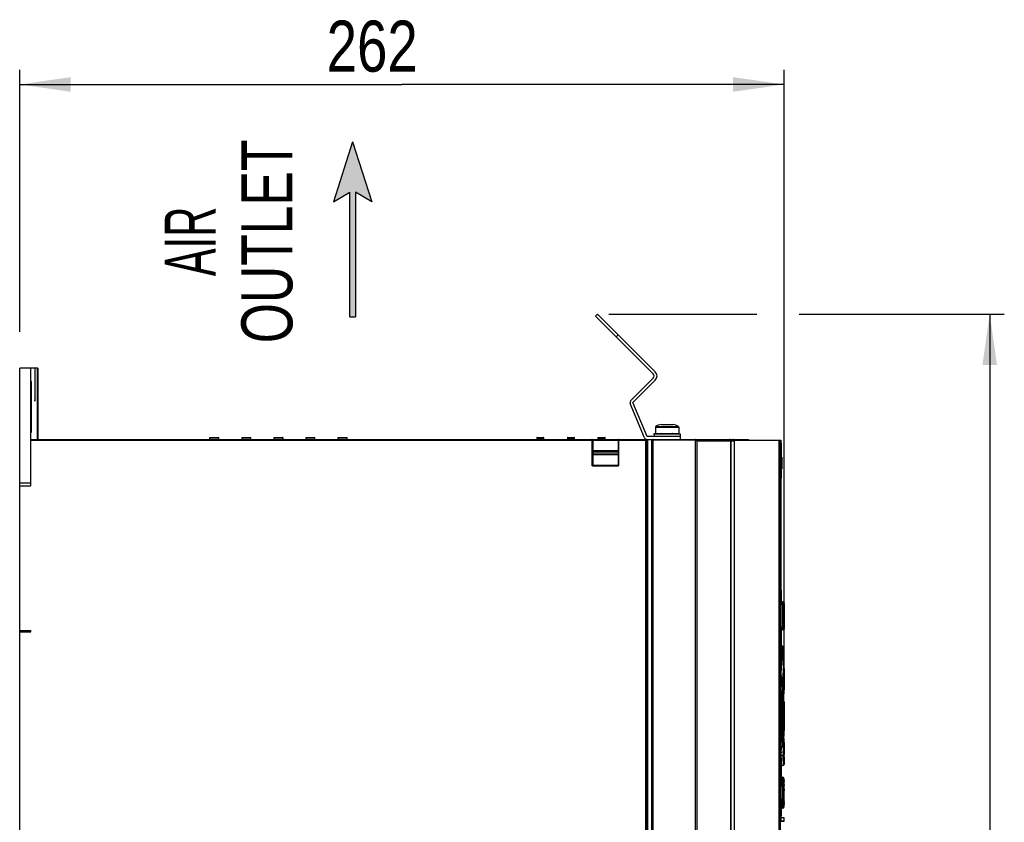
# Model space of a CAD drawing. Extents: x 0 to 420, y 0 to 297.
# Tile 28 of 45: x 140 to 208, y 172 to 227. Entities that reach past the tile are written whole.
import ezdxf
from ezdxf.enums import TextEntityAlignment as Align

# ---------------------------------------------------------------- set-up
doc = ezdxf.new("R2010")
doc.units = 0
doc.header["$LTSCALE"] = 23.1
doc.layers.get('0').update_dxf_attribs({"linetype": 'CONTINUOUS'})
doc.styles.get("Standard").update_dxf_attribs({"font": 'txt', "width": 0.8})
doc.styles.add('TEXTSTYLE_1', font='txt', dxfattribs={"width": 0.8})
doc.dimstyles.get("Standard").update_dxf_attribs({"dimtxt": 2.5, "dimasz": 2.5, "dimexe": 1.25, "dimexo": 0.625, "dimtad": 1, "dimcen": 2.5, "dimazin": 3, "dimtfac": 1, "dimtmove": 0, "dimatfit": 3})

# ---------------------------------------------------------------- blocks, each defined once
blk = doc.blocks.new('_FILLED')
at = {"color": 0, "linetype": 'BYBLOCK'}
blk.add_solid([(0, 0), (-1, 0.143), (-1, -0.143)], dxfattribs=at)
blk = doc.blocks.new('*D9')
at = {"color": 2, "linetype": 'CONTINUOUS'}
for p, q in [((140.439, 205.236), (140.439, 223.179)), ((192.839, 182.243), (192.839, 223.179)), ((140.439, 222.179), (166.639, 222.179)), ((192.839, 222.179), (166.639, 222.179))]:
    blk.add_line(p, q, dxfattribs=at)
at = {"color": 2, "linetype": 'CONTINUOUS', "xscale": 3.5, "yscale": 3.5, "zscale": 3.5, "rotation": 180}
blk.add_blockref('_FILLED', (140.439, 222.179), dxfattribs=at)
at = {"color": 2, "linetype": 'CONTINUOUS', "xscale": 3.5, "yscale": 3.5, "zscale": 3.5}
blk.add_blockref('_FILLED', (192.839, 222.179), dxfattribs=at)
at = {"color": 5, "linetype": 'CONTINUOUS', "width": 0.8}
blk.add_text('262', height=3.5, dxfattribs=at).set_placement((161.48, 223.054))
blk = doc.blocks.new('*D14')
at = {"color": 2, "linetype": 'CONTINUOUS'}
for p, q in [((180.818, 206.449), (190.975, 206.449)), ((193.882, 206.449), (207.934, 206.449)), ((206.934, 206.449), (206.934, 162.7)), ((206.934, 118.952), (206.934, 162.7)), ((167.831, 118.952), (207.934, 118.952))]:
    blk.add_line(p, q, dxfattribs=at)
at = {"color": 2, "linetype": 'CONTINUOUS', "xscale": 3.5, "yscale": 3.5, "zscale": 3.5}
for p, rotation in [((206.934, 206.449), 90), ((206.934, 118.952), 270)]:
    blk.add_blockref('_FILLED', p, dxfattribs=dict(at, rotation=rotation))
at = {"color": 5, "linetype": 'CONTINUOUS', "width": 0.8}
blk.add_text('437', height=3.5, rotation=90, dxfattribs=at).set_placement((206.059, 159.331))
blk = doc.blocks.new('ARROW_BL2', base_point=(163.262, 212.254))
at = {"color": 7, "linetype": 'CONTINUOUS'}
for p, q in [((163.262, 218.254), (161.945, 214.127)), ((163.262, 218.254), (164.578, 214.127)), ((161.945, 214.127), (163.062, 214.792)), ((163.062, 206.254), (163.062, 214.792)), ((163.461, 214.792), (163.461, 206.254)), ((164.578, 214.127), (163.461, 214.792)), ((163.062, 206.254), (163.461, 206.254))]:
    blk.add_line(p, q, dxfattribs=at)
for points in [[(161.945, 214.127), (163.262, 218.254), (163.062, 214.792)], [(163.062, 214.792), (163.262, 218.254), (163.461, 214.792)], [(163.262, 218.254), (164.578, 214.127), (163.461, 214.792)], [(163.062, 206.254), (163.062, 214.792), (163.461, 214.792)], [(163.461, 214.792), (163.461, 206.254), (163.062, 206.254)]]:
    blk.add_solid(points, dxfattribs=at)

msp = doc.modelspace()

# ---------------------------------------------------------------- linework, layer by layer
at = {"color": 7, "linetype": 'CONTINUOUS'}
for p, q in [((179.91, 206.307), (180.051, 206.449)), ((183.869, 202.348), (179.91, 206.307)), ((184.011, 202.489), (180.051, 206.449)), ((140.439, 184.669), (140.439, 202.752)), ((141.677, 202.752), (140.439, 202.752)), ((141.192, 194.683), (141.192, 202.752)), ((141.468, 202.752), (141.469, 201.015)), ((141.492, 201.015), (141.492, 202.752)), ((141.629, 202.752), (141.629, 197.852)), ((141.677, 202.752), (141.677, 197.852)), ((182.337, 200.533), (183.869, 202.065)), ((182.479, 200.392), (184.011, 201.923)), ((141.225, 201.482), (141.224, 201.288)), ((141.224, 201.288), (141.224, 200.54)), ((141.227, 201.595), (141.225, 201.482)), ((141.245, 201.595), (141.243, 201.689)), ((141.246, 201.482), (141.245, 201.595)), ((141.247, 201.288), (141.246, 201.482)), ((141.248, 200.54), (141.247, 201.288)), ((141.224, 200.54), (141.221, 200.407)), ((141.248, 200.54), (141.224, 200.54)), ((141.25, 200.407), (141.248, 200.54)), ((141.469, 201.015), (141.47, 200.822)), ((141.47, 200.822), (141.471, 200.709)), ((141.471, 200.709), (141.473, 200.614)), ((141.489, 200.709), (141.491, 200.822)), ((141.491, 200.822), (141.492, 201.015)), ((141.216, 199.869), (141.215, 199.663)), ((141.217, 200.066), (141.216, 199.869)), ((141.219, 200.247), (141.217, 200.066)), ((141.221, 200.407), (141.219, 200.247)), ((141.253, 200.247), (141.25, 200.407)), ((141.255, 200.066), (141.253, 200.247)), ((141.256, 199.869), (141.255, 200.066)), ((141.257, 199.663), (141.256, 199.869)), ((183.263, 197.975), (182.294, 200.315)), ((183.448, 198.052), (182.479, 200.392)), ((141.215, 199.663), (141.215, 199.453)), ((141.215, 199.453), (141.216, 199.246)), ((141.216, 199.246), (141.217, 199.049)), ((141.255, 199.049), (141.256, 199.246)), ((141.256, 199.246), (141.257, 199.453)), ((141.257, 199.453), (141.257, 199.663)), ((141.217, 199.049), (141.219, 198.867)), ((141.219, 198.867), (141.221, 198.705)), ((141.221, 198.705), (141.224, 198.57)), ((141.251, 198.705), (141.253, 198.867)), ((141.253, 198.867), (141.255, 199.049)), ((184.015, 198.707), (184.015, 198.272)), ((184.405, 198.892), (185.225, 198.892)), ((185.615, 198.707), (185.615, 198.272)), ((141.193, 197.852), (190.401, 197.852)), ((153.479, 197.852), (153.479, 198.002)), ((153.479, 198.002), (154.079, 198.002)), ((154.079, 197.852), (154.079, 198.002)), ((155.679, 197.852), (155.679, 198.002)), ((155.679, 198.002), (156.279, 198.002)), ((156.279, 197.852), (156.279, 198.002)), ((157.879, 197.852), (157.879, 198.002)), ((157.879, 198.002), (158.454, 198.002)), ((158.479, 197.977), (158.479, 197.852)), ((160.079, 197.852), (160.079, 198.002)), ((160.079, 198.002), (160.679, 198.002)), ((160.679, 197.852), (160.679, 198.002)), ((162.279, 197.852), (162.279, 198.002)), ((162.279, 198.002), (162.879, 198.002)), ((162.879, 197.852), (162.879, 198.002)), ((175.879, 197.978), (175.879, 197.852)), ((175.903, 198.002), (176.355, 198.002)), ((176.379, 197.852), (176.379, 197.978)), ((177.979, 197.978), (177.979, 197.852)), ((178.003, 198.002), (178.455, 198.002)), ((178.479, 197.852), (178.479, 197.978)), ((179.679, 197.827), (179.679, 196.147)), ((180.079, 197.978), (180.079, 197.852)), ((180.103, 198.002), (180.555, 198.002)), ((180.579, 197.852), (180.579, 197.978)), ((181.479, 196.112), (181.479, 197.827)), ((183.419, 127.902), (183.419, 197.802)), ((185.715, 198.052), (183.448, 198.052)), ((183.819, 197.802), (183.819, 127.902)), ((184.42, 198.262), (183.915, 198.237)), ((183.915, 198.237), (183.923, 198.052)), ((183.915, 198.237), (185.715, 198.237)), ((184.015, 198.272), (185.615, 198.272)), ((184.42, 198.262), (185.209, 198.262)), ((185.209, 198.262), (185.715, 198.237)), ((185.715, 198.237), (185.706, 198.052)), ((185.715, 198.052), (185.715, 197.852)), ((189.114, 197.85), (189.097, 197.852)), ((189.201, 197.752), (189.2, 197.766)), ((189.396, 197.812), (192.624, 197.812)), ((190.401, 197.852), (190.401, 197.812)), ((192.591, 175.17), (192.591, 197.812)), ((192.624, 171.922), (192.624, 197.812)), ((189.189, 128.372), (189.189, 197.752)), ((189.417, 197.752), (189.417, 128.372)), ((192.64, 197.612), (192.64, 196.652)), ((181.454, 197.052), (179.729, 197.052)), ((192.632, 196.652), (192.632, 195.852)), ((192.632, 196.652), (192.69, 196.652)), ((192.69, 195.852), (192.69, 196.652)), ((192.632, 195.852), (192.69, 195.852)), ((192.64, 195.852), (192.64, 195.202)), ((141.192, 194.866), (140.439, 194.866)), ((140.439, 194.683), (141.192, 194.683)), ((192.624, 187.282), (192.627, 187.282)), ((192.627, 186.982), (192.624, 186.982)), ((192.627, 187.022), (192.627, 187.242)), ((192.64, 187.522), (192.64, 186.796)), ((192.69, 186.713), (192.624, 186.737)), ((192.63, 186.757), (192.677, 186.757)), ((192.753, 186.713), (192.63, 186.757)), ((192.798, 186.713), (192.677, 186.757)), ((192.737, 186.528), (192.737, 185.021)), ((192.838, 186.648), (192.838, 186.652)), ((192.838, 186.642), (192.838, 186.648)), ((192.838, 186.631), (192.838, 186.642)), ((192.838, 186.612), (192.838, 186.631)), ((192.838, 186.565), (192.838, 186.612)), ((192.838, 186.565), (192.838, 185.018)), ((140.437, 136.434), (140.437, 184.952)), ((192.838, 184.958), (192.838, 185.018)), ((192.838, 184.925), (192.838, 184.958)), ((140.437, 184.669), (141.192, 184.669)), ((140.439, 184.769), (141.192, 184.769)), ((141.192, 184.669), (141.192, 184.769)), ((192.69, 184.83), (192.624, 184.806)), ((192.63, 184.786), (192.753, 184.83)), ((192.677, 184.786), (192.63, 184.786)), ((192.638, 184.736), (192.638, 184.738)), ((192.64, 184.748), (192.64, 183.741)), ((192.798, 184.83), (192.677, 184.786)), ((192.838, 184.907), (192.838, 184.925)), ((192.838, 184.895), (192.838, 184.907)), ((192.732, 183.695), (192.624, 183.75)), ((192.768, 183.611), (192.768, 183.618)), ((192.779, 183.226), (192.768, 183.611)), ((192.789, 182.837), (192.779, 183.226)), ((192.798, 182.46), (192.789, 182.837)), ((192.797, 182.359), (192.797, 182.371)), ((192.797, 182.354), (192.797, 182.359)), ((192.798, 182.441), (192.798, 182.46)), ((192.801, 182.233), (192.79, 182.237)), ((192.84, 182.174), (192.84, 181.67)), ((192.624, 180.984), (192.696, 181.02)), ((192.751, 180.958), (192.666, 181.005)), ((192.733, 181.101), (192.734, 181.11)), ((192.733, 181.094), (192.733, 181.101)), ((192.784, 180.895), (192.784, 180.9)), ((192.784, 180.889), (192.784, 180.895)), ((192.838, 181.2), (192.838, 181.172)), ((192.839, 181.132), (192.84, 181.132)), ((192.84, 181.132), (192.84, 180.706)), ((192.785, 180.884), (192.784, 180.889)), ((192.798, 180.572), (192.785, 180.884)), ((192.809, 180.249), (192.798, 180.572)), ((192.819, 179.935), (192.809, 180.249)), ((192.831, 180.42), (192.832, 180.422)), ((192.832, 180.433), (192.838, 180.62)), ((192.832, 180.43), (192.832, 180.433)), ((192.832, 180.428), (192.832, 180.431)), ((192.832, 180.426), (192.832, 180.429)), ((192.832, 180.424), (192.832, 180.427)), ((192.838, 180.613), (192.84, 180.699)), ((192.819, 179.934), (192.819, 179.935)), ((192.819, 179.919), (192.819, 179.934)), ((192.84, 179.877), (192.84, 177.907)), ((192.776, 178.994), (192.776, 178.789)), ((192.796, 179.352), (192.796, 179.37)), ((192.796, 178.432), (192.796, 179.352)), ((192.832, 178.658), (192.832, 178.892)), ((192.796, 178.413), (192.796, 178.432)), ((192.834, 178.434), (192.832, 178.658)), ((192.836, 178.238), (192.834, 178.434)), ((192.838, 178.081), (192.836, 178.238)), ((192.819, 177.852), (192.819, 177.865)), ((192.819, 177.848), (192.819, 177.852)), ((192.84, 177.907), (192.838, 178.081)), ((192.783, 176.881), (192.784, 176.89)), ((192.784, 176.89), (192.785, 176.899)), ((192.785, 176.899), (192.798, 177.213)), ((192.832, 177.352), (192.832, 177.355)), ((192.832, 177.346), (192.832, 177.352)), ((192.834, 177.282), (192.832, 177.346)), ((192.84, 177.084), (192.834, 177.282)), ((192.84, 177.077), (192.84, 176.652)), ((192.624, 176.756), (192.751, 176.826)), ((192.839, 176.652), (192.838, 176.646)), ((192.838, 176.612), (192.838, 176.583)), ((192.839, 176.652), (192.84, 176.652)), ((192.84, 176.112), (192.84, 176.277)), ((192.68, 175.506), (192.801, 175.55)), ((192.84, 176.112), (192.84, 175.61)), ((192.584, 175.169), (192.584, 175.172)), ((192.584, 132.206), (192.584, 175.169)), ((192.591, 175.17), (192.591, 175.172)), ((192.591, 175.169), (192.591, 175.17)), ((192.624, 175.242), (192.627, 175.242)), ((192.627, 174.942), (192.624, 174.942)), ((192.628, 174.982), (192.628, 175.202)), ((192.64, 175.45), (192.64, 174.751)), ((192.64, 174.693), (192.624, 174.698)), ((192.783, 174.693), (192.662, 174.737)), ((192.832, 174.528), (192.831, 174.555)), ((192.833, 174.497), (192.832, 174.528)), ((192.834, 174.461), (192.833, 174.497)), ((192.835, 174.397), (192.834, 174.461)), ((192.836, 174.319), (192.835, 174.397)), ((192.837, 174.153), (192.836, 174.319)), ((192.839, 173.797), (192.837, 174.153)), ((192.74, 174.006), (192.737, 174.109)), ((192.742, 173.893), (192.74, 174.006)), ((192.743, 173.77), (192.742, 173.893)), ((192.742, 173.409), (192.743, 173.532)), ((192.744, 173.652), (192.743, 173.77)), ((192.743, 173.532), (192.744, 173.652)), ((192.838, 173.315), (192.839, 173.797)), ((192.74, 173.296), (192.742, 173.409)), ((192.832, 172.774), (192.833, 172.8)), ((192.833, 172.831), (192.834, 172.883)), ((192.833, 172.8), (192.833, 172.831)), ((192.834, 172.883), (192.836, 172.97)), ((192.836, 172.97), (192.837, 173.076)), ((192.837, 173.076), (192.838, 173.315)), ((192.624, 172.605), (192.64, 172.611)), ((192.64, 172.552), (192.64, 172.072)), ((192.662, 172.566), (192.783, 172.61)), ((192.831, 172.751), (192.832, 172.774)), ((192.584, 171.702), (192.818, 171.702)), ((192.819, 171.942), (192.624, 171.942)), ((192.839, 171.722), (192.839, 171.922))]:
    msp.add_line(p, q, dxfattribs=at)
at = {"color": 9, "linetype": 'CONTINUOUS'}
for p, q in [((181.465, 205.035), (181.324, 204.893)), ((141.248, 201.152), (141.224, 201.152)), ((141.492, 201.152), (141.468, 201.152)), ((184.015, 198.707), (185.615, 198.707)), ((184.035, 198.742), (185.594, 198.742)), ((141.192, 197.802), (183.469, 197.802)), ((153.479, 197.977), (154.079, 197.977)), ((155.679, 197.977), (156.279, 197.977)), ((157.879, 197.977), (158.479, 197.977)), ((158.454, 198.002), (158.454, 197.852)), ((160.079, 197.977), (160.679, 197.977)), ((162.279, 197.977), (162.879, 197.977)), ((175.879, 197.977), (176.379, 197.977)), ((175.879, 197.876), (176.379, 197.876)), ((175.903, 198.002), (175.903, 197.852)), ((176.355, 197.852), (176.355, 198.002)), ((177.979, 197.977), (178.479, 197.977)), ((177.979, 197.876), (178.479, 197.876)), ((178.003, 198.002), (178.003, 197.852)), ((178.455, 197.852), (178.455, 198.002)), ((179.654, 197.852), (179.654, 196.147)), ((179.729, 197.852), (179.729, 196.031)), ((180.079, 197.977), (180.579, 197.977)), ((180.079, 197.876), (180.579, 197.876)), ((180.103, 198.002), (180.103, 197.852)), ((180.555, 197.852), (180.555, 198.002)), ((181.454, 197.852), (181.454, 196.031)), ((181.504, 196.112), (181.504, 197.852)), ((183.369, 127.852), (183.369, 197.852)), ((183.384, 197.85), (183.369, 197.852)), ((183.399, 197.846), (183.384, 197.85)), ((183.465, 197.827), (183.465, 197.852)), ((183.772, 197.827), (183.465, 197.827)), ((183.469, 197.802), (183.469, 127.902)), ((183.769, 127.902), (183.769, 197.802)), ((186.739, 197.802), (183.769, 197.802)), ((183.772, 197.827), (183.772, 197.852)), ((183.869, 127.852), (183.869, 197.852)), ((186.739, 197.802), (186.739, 197.852)), ((186.751, 197.8), (186.761, 197.849)), ((186.751, 197.8), (186.751, 128.333)), ((189.11, 197.85), (189.094, 197.852)), ((189.188, 197.766), (189.184, 197.781)), ((189.416, 197.767), (189.417, 197.752)), ((192.511, 131.359), (192.511, 197.812)), ((192.559, 131.38), (192.559, 197.812)), ((192.604, 197.812), (192.604, 171.722)), ((179.679, 197.102), (181.479, 197.102)), ((186.848, 197.752), (186.848, 128.372)), ((186.848, 197.752), (189.417, 197.752)), ((189.189, 197.752), (189.189, 197.752)), ((189.201, 128.372), (189.201, 197.752)), ((192.64, 197.612), (192.624, 197.612)), ((179.679, 197.002), (181.479, 197.002)), ((179.679, 196.872), (181.479, 196.872)), ((179.729, 196.837), (181.454, 196.837)), ((192.683, 196.652), (192.683, 195.852)), ((179.679, 196.147), (179.654, 196.147)), ((179.703, 196.071), (179.69, 196.056)), ((181.454, 196.066), (179.729, 196.066)), ((181.454, 196.031), (179.729, 196.031)), ((181.466, 196.064), (181.469, 196.07)), ((181.469, 196.07), (181.484, 196.056)), ((181.504, 196.112), (181.479, 196.112)), ((192.624, 195.202), (192.64, 195.202)), ((192.64, 187.522), (192.624, 187.522)), ((192.627, 187.242), (192.624, 187.242)), ((192.624, 187.022), (192.627, 187.022)), ((192.624, 186.814), (192.638, 186.814)), ((192.63, 186.757), (192.624, 186.761)), ((192.624, 186.751), (192.63, 186.757)), ((192.689, 186.713), (192.624, 186.713)), ((192.728, 186.657), (192.624, 186.657)), ((192.638, 186.814), (192.638, 186.802)), ((192.638, 186.814), (192.643, 186.79)), ((192.643, 186.79), (192.656, 186.77)), ((192.656, 186.77), (192.677, 186.757)), ((192.677, 186.757), (192.677, 186.757)), ((192.69, 186.713), (192.689, 186.713)), ((192.737, 186.544), (192.737, 186.522)), ((192.737, 186.531), (192.748, 186.527)), ((192.737, 186.522), (192.737, 186.522)), ((192.748, 186.527), (192.787, 186.527)), ((192.748, 185.016), (192.748, 186.527)), ((192.798, 186.713), (192.753, 186.713)), ((192.787, 186.527), (192.787, 185.016)), ((192.837, 186.657), (192.793, 186.657)), ((192.798, 186.713), (192.798, 186.713)), ((192.798, 186.713), (192.818, 186.701)), ((192.838, 186.635), (192.838, 186.631)), ((192.838, 186.577), (192.838, 186.565)), ((192.737, 185.021), (192.737, 185.021)), ((192.737, 185.021), (192.737, 185)), ((192.748, 185.016), (192.737, 185.012)), ((192.787, 185.016), (192.748, 185.016)), ((192.838, 184.965), (192.838, 184.958)), ((192.624, 184.887), (192.728, 184.887)), ((192.624, 184.83), (192.689, 184.83)), ((192.63, 184.786), (192.624, 184.792)), ((192.624, 184.782), (192.63, 184.786)), ((192.638, 184.73), (192.624, 184.73)), ((192.643, 184.754), (192.638, 184.73)), ((192.638, 184.741), (192.638, 184.73)), ((192.677, 184.786), (192.677, 184.786)), ((192.689, 184.83), (192.69, 184.83)), ((192.753, 184.83), (192.798, 184.83)), ((192.793, 184.886), (192.837, 184.886)), ((192.819, 184.843), (192.798, 184.83)), ((192.798, 184.83), (192.798, 184.83)), ((192.832, 184.863), (192.819, 184.843)), ((192.837, 184.886), (192.832, 184.863)), ((192.838, 184.896), (192.837, 184.886)), ((192.838, 184.924), (192.838, 184.907)), ((192.624, 183.728), (192.723, 183.677)), ((192.684, 183.189), (192.723, 183.677)), ((192.768, 183.602), (192.768, 183.604)), ((192.641, 182.56), (192.684, 183.189)), ((192.624, 182.275), (192.641, 182.56)), ((192.796, 182.354), (192.776, 182.012)), ((192.789, 182.841), (192.789, 182.837)), ((192.797, 182.358), (192.797, 182.359)), ((192.797, 182.358), (192.797, 182.354)), ((192.798, 182.461), (192.798, 182.46)), ((192.798, 182.461), (192.798, 182.46)), ((192.673, 181.525), (192.642, 181.745)), ((192.776, 182.012), (192.753, 181.563)), ((192.766, 181.555), (192.774, 181.719)), ((192.774, 181.719), (192.787, 181.983)), ((192.787, 181.983), (192.799, 182.205)), ((192.799, 182.205), (192.801, 182.233)), ((192.805, 181.511), (192.813, 181.672)), ((192.813, 181.672), (192.827, 181.932)), ((192.827, 181.932), (192.839, 182.149)), ((192.839, 182.149), (192.84, 182.177)), ((192.688, 181.036), (192.624, 181.004)), ((192.624, 180.974), (192.74, 180.909)), ((192.733, 181.11), (192.732, 181.088)), ((192.753, 181.563), (192.733, 181.11)), ((192.733, 181.108), (192.733, 181.11)), ((192.744, 181.36), (192.766, 181.359)), ((192.766, 181.555), (192.753, 181.556)), ((192.783, 180.9), (192.785, 180.881)), ((192.785, 180.881), (192.785, 180.884)), ((192.798, 180.572), (192.798, 180.565)), ((192.809, 180.25), (192.809, 180.249)), ((192.832, 180.437), (192.832, 180.439)), ((192.832, 180.429), (192.832, 180.439)), ((192.84, 180.706), (192.84, 180.699)), ((192.817, 179.726), (192.815, 179.567)), ((192.819, 179.935), (192.819, 179.934)), ((192.819, 179.935), (192.819, 179.934)), ((192.819, 179.872), (192.819, 179.874)), ((192.819, 179.841), (192.819, 179.844)), ((192.819, 179.84), (192.819, 179.84)), ((192.834, 179.35), (192.836, 179.546)), ((192.836, 179.546), (192.839, 179.765)), ((192.839, 179.765), (192.84, 179.877)), ((192.796, 179.352), (192.792, 179.352)), ((192.811, 178.892), (192.832, 178.892)), ((192.832, 179.127), (192.834, 179.35)), ((192.832, 178.892), (192.832, 179.127)), ((192.792, 178.432), (192.796, 178.432)), ((192.812, 178.604), (192.812, 178.581)), ((192.819, 177.85), (192.809, 177.534)), ((192.819, 177.944), (192.819, 177.943)), ((192.819, 177.925), (192.819, 177.943)), ((192.819, 177.91), (192.819, 177.912)), ((192.819, 177.85), (192.819, 177.852)), ((192.819, 177.85), (192.819, 177.848)), ((192.698, 176.851), (192.624, 176.809)), ((192.74, 176.875), (192.698, 176.851)), ((192.74, 176.875), (192.727, 177.284)), ((192.779, 176.859), (192.776, 176.741)), ((192.78, 176.887), (192.779, 176.908)), ((192.785, 176.899), (192.785, 176.902)), ((192.798, 177.218), (192.798, 177.213)), ((192.832, 177.356), (192.831, 177.352)), ((192.831, 177.352), (192.831, 177.334)), ((192.832, 177.345), (192.832, 177.355)), ((192.832, 177.345), (192.832, 177.346)), ((192.84, 177.084), (192.84, 177.079)), ((192.84, 177.079), (192.84, 177.077)), ((192.639, 176.42), (192.624, 176.426)), ((192.624, 176.217), (192.64, 176.225)), ((192.766, 176.424), (192.639, 176.42)), ((192.64, 176.225), (192.766, 176.228)), ((192.776, 176.741), (192.766, 176.424)), ((192.813, 176.113), (192.805, 176.273)), ((192.68, 175.506), (192.671, 175.652)), ((192.801, 175.55), (192.793, 175.701)), ((192.82, 175.971), (192.813, 176.113)), ((192.832, 175.756), (192.82, 175.971)), ((192.84, 175.606), (192.832, 175.756)), ((192.591, 175.172), (192.584, 175.172)), ((192.584, 175.169), (192.584, 175.172)), ((192.628, 175.202), (192.624, 175.202)), ((192.624, 174.982), (192.628, 174.982)), ((192.624, 174.789), (192.627, 174.776)), ((192.632, 174.7), (192.632, 174.695)), ((192.652, 174.687), (192.652, 174.695)), ((192.834, 174.462), (192.834, 174.461)), ((192.834, 174.42), (192.835, 174.397)), ((192.837, 174.211), (192.837, 174.153)), ((192.737, 174.109), (192.737, 174.108)), ((192.74, 174.006), (192.74, 174)), ((192.742, 173.893), (192.742, 173.886)), ((192.743, 173.77), (192.743, 173.769)), ((192.743, 173.533), (192.743, 173.532)), ((192.788, 173.652), (192.744, 173.652)), ((192.838, 173.886), (192.839, 173.797)), ((192.834, 172.841), (192.833, 172.831)), ((192.835, 172.914), (192.834, 172.883)), ((192.836, 172.998), (192.836, 172.97)), ((192.837, 173.092), (192.837, 173.076)), ((192.632, 172.603), (192.629, 172.558)), ((192.632, 172.608), (192.632, 172.603)), ((192.652, 172.612), (192.652, 172.617)), ((192.604, 171.722), (192.839, 171.722)), ((192.624, 172.072), (192.64, 172.072)), ((192.839, 171.922), (192.624, 171.922))]:
    msp.add_line(p, q, dxfattribs=at)
at = {"color": 7, "linetype": 'CONTINUOUS'}
for points in [[(141.236, 201.832), (141.235, 201.831), (141.234, 201.824), (141.233, 201.81), (141.232, 201.789), (141.231, 201.762), (141.23, 201.729), (141.229, 201.689), (141.227, 201.595)], [(141.243, 201.689), (141.242, 201.729), (141.241, 201.762), (141.24, 201.789), (141.239, 201.81), (141.238, 201.824), (141.236, 201.831), (141.236, 201.832)], [(141.473, 200.614), (141.474, 200.575), (141.475, 200.541), (141.476, 200.514), (141.477, 200.493), (141.478, 200.479), (141.48, 200.472), (141.48, 200.472)], [(141.48, 200.472), (141.481, 200.472), (141.482, 200.479), (141.483, 200.493), (141.484, 200.514), (141.485, 200.541), (141.486, 200.575), (141.487, 200.614), (141.489, 200.709)], [(141.224, 198.57), (141.225, 198.513), (141.227, 198.465), (141.229, 198.424), (141.23, 198.393), (141.232, 198.37), (141.234, 198.356), (141.236, 198.352)], [(141.236, 198.352), (141.238, 198.356), (141.239, 198.37), (141.241, 198.393), (141.243, 198.424), (141.245, 198.465), (141.246, 198.513), (141.248, 198.57), (141.251, 198.705)], [(189.189, 197.752), (189.188, 197.767), (189.184, 197.783), (189.178, 197.798), (189.169, 197.812), (189.158, 197.825), (189.145, 197.836), (189.131, 197.844), (189.114, 197.849), (189.097, 197.852), (189.094, 197.852)], [(189.2, 197.766), (189.196, 197.781), (189.191, 197.795), (189.183, 197.808), (189.173, 197.82), (189.161, 197.831), (189.147, 197.84), (189.131, 197.846), (189.114, 197.85)], [(189.417, 197.752), (189.417, 197.754), (189.415, 197.771), (189.41, 197.787), (189.403, 197.803), (189.393, 197.816), (189.381, 197.828), (189.367, 197.838), (189.351, 197.845), (189.335, 197.85), (189.317, 197.852)], [(192.627, 187.242), (192.627, 187.262), (192.627, 187.276), (192.627, 187.282)], [(192.627, 186.982), (192.627, 186.987), (192.627, 187.002), (192.627, 187.022)], [(192.641, 186.795), (192.639, 186.8), (192.639, 186.803), (192.638, 186.805), (192.638, 186.806), (192.638, 186.807), (192.638, 186.807)], [(192.677, 186.757), (192.673, 186.759), (192.665, 186.763), (192.659, 186.768), (192.653, 186.773), (192.649, 186.779), (192.645, 186.785), (192.642, 186.79), (192.641, 186.795)], [(192.726, 186.677), (192.723, 186.684), (192.718, 186.691), (192.712, 186.698), (192.705, 186.705), (192.695, 186.71), (192.69, 186.713)], [(192.729, 186.665), (192.728, 186.671), (192.726, 186.677)], [(192.733, 186.639), (192.732, 186.646), (192.731, 186.653), (192.731, 186.659), (192.729, 186.665)], [(192.737, 186.528), (192.737, 186.544), (192.736, 186.56), (192.736, 186.574), (192.736, 186.587), (192.735, 186.6), (192.735, 186.611), (192.734, 186.621), (192.734, 186.631), (192.733, 186.639)], [(192.834, 186.676), (192.832, 186.681), (192.83, 186.686), (192.827, 186.691), (192.823, 186.696), (192.819, 186.7), (192.814, 186.704), (192.809, 186.708), (192.803, 186.711), (192.798, 186.713)], [(192.837, 186.664), (192.836, 186.668), (192.835, 186.672), (192.834, 186.676)], [(192.838, 186.652), (192.838, 186.654), (192.837, 186.656), (192.837, 186.658), (192.837, 186.66), (192.837, 186.662), (192.837, 186.664)], [(192.733, 184.906), (192.734, 184.914), (192.734, 184.924), (192.735, 184.934), (192.735, 184.945), (192.736, 184.958), (192.736, 184.971), (192.736, 184.985), (192.737, 185), (192.737, 185.021)], [(192.638, 184.738), (192.639, 184.74), (192.639, 184.743), (192.64, 184.747), (192.642, 184.751)], [(192.64, 184.748), (192.641, 184.748), (192.642, 184.753), (192.645, 184.758), (192.648, 184.763), (192.652, 184.768), (192.657, 184.773), (192.662, 184.778), (192.668, 184.782), (192.674, 184.785), (192.677, 184.786)], [(192.642, 184.751), (192.644, 184.756), (192.647, 184.762), (192.651, 184.767), (192.655, 184.772), (192.661, 184.777), (192.667, 184.781), (192.674, 184.785), (192.677, 184.786)], [(192.69, 184.83), (192.696, 184.833), (192.705, 184.839), (192.713, 184.846), (192.719, 184.854), (192.723, 184.861), (192.726, 184.868)], [(192.726, 184.868), (192.728, 184.874), (192.73, 184.88), (192.731, 184.886), (192.732, 184.892)], [(192.732, 184.892), (192.732, 184.899), (192.733, 184.906)], [(192.798, 184.83), (192.803, 184.832), (192.808, 184.835), (192.814, 184.839), (192.818, 184.843), (192.822, 184.847), (192.826, 184.852), (192.829, 184.857), (192.832, 184.862), (192.834, 184.866)], [(192.834, 184.866), (192.835, 184.871), (192.836, 184.875), (192.837, 184.879), (192.837, 184.881), (192.837, 184.883), (192.837, 184.885), (192.837, 184.887), (192.838, 184.888), (192.838, 184.89), (192.838, 184.892), (192.838, 184.895)], [(192.765, 183.648), (192.764, 183.653), (192.763, 183.658), (192.761, 183.664), (192.758, 183.67), (192.754, 183.676), (192.749, 183.682), (192.742, 183.688), (192.735, 183.693), (192.732, 183.695)], [(192.768, 183.618), (192.767, 183.624), (192.767, 183.63), (192.766, 183.635), (192.766, 183.64), (192.766, 183.644), (192.765, 183.648)], [(192.797, 182.371), (192.798, 182.384), (192.798, 182.398), (192.798, 182.412), (192.798, 182.427), (192.798, 182.441)], [(192.84, 182.182), (192.84, 182.183), (192.84, 182.185), (192.84, 182.186), (192.84, 182.187), (192.839, 182.188), (192.839, 182.189), (192.839, 182.19), (192.839, 182.192), (192.838, 182.193), (192.838, 182.194), (192.838, 182.195), (192.837, 182.196), (192.837, 182.198), (192.836, 182.199), (192.836, 182.2), (192.835, 182.201), (192.835, 182.202), (192.834, 182.204), (192.833, 182.205), (192.833, 182.206), (192.832, 182.207), (192.831, 182.209), (192.83, 182.21), (192.83, 182.211), (192.829, 182.213), (192.828, 182.214), (192.827, 182.215), (192.826, 182.216), (192.824, 182.218), (192.823, 182.219), (192.822, 182.22), (192.821, 182.221), (192.819, 182.223), (192.818, 182.224), (192.816, 182.225), (192.814, 182.226), (192.813, 182.227), (192.811, 182.228), (192.809, 182.229), (192.807, 182.23), (192.805, 182.231), (192.803, 182.232), (192.801, 182.233)], [(192.84, 181.67), (192.84, 181.507), (192.84, 181.353), (192.838, 181.2)], [(192.84, 182.177), (192.84, 182.178), (192.84, 182.179), (192.84, 182.18), (192.84, 182.181), (192.84, 182.182)], [(192.696, 181.02), (192.7, 181.022), (192.708, 181.027), (192.714, 181.033), (192.719, 181.039), (192.723, 181.046), (192.726, 181.052), (192.728, 181.057), (192.729, 181.062), (192.73, 181.067), (192.731, 181.072), (192.731, 181.076), (192.732, 181.082), (192.732, 181.088), (192.733, 181.094)], [(192.784, 180.9), (192.783, 180.904), (192.783, 180.909), (192.782, 180.913), (192.781, 180.918), (192.78, 180.923), (192.778, 180.928), (192.775, 180.934), (192.771, 180.94), (192.766, 180.946), (192.76, 180.952), (192.753, 180.957), (192.751, 180.958)], [(192.838, 181.172), (192.838, 181.152), (192.838, 181.137), (192.839, 181.132)], [(192.805, 180.377), (192.809, 180.38), (192.813, 180.384), (192.817, 180.388), (192.821, 180.393), (192.824, 180.397), (192.826, 180.402), (192.828, 180.407), (192.83, 180.412), (192.831, 180.416), (192.831, 180.419), (192.832, 180.422), (192.832, 180.425)], [(192.805, 180.377), (192.809, 180.38), (192.814, 180.384), (192.818, 180.388), (192.821, 180.393), (192.824, 180.398), (192.827, 180.403), (192.829, 180.408), (192.83, 180.412), (192.831, 180.416), (192.831, 180.42)], [(192.814, 179.461), (192.817, 179.726), (192.819, 179.844)], [(192.828, 179.914), (192.826, 179.915), (192.825, 179.917), (192.824, 179.918), (192.823, 179.919), (192.821, 179.921), (192.82, 179.922), (192.819, 179.923)], [(192.819, 179.844), (192.819, 179.859), (192.819, 179.874), (192.819, 179.889), (192.819, 179.904), (192.819, 179.919)], [(192.84, 179.877), (192.84, 179.878), (192.84, 179.879), (192.84, 179.88), (192.84, 179.881), (192.84, 179.882), (192.84, 179.884), (192.84, 179.885), (192.84, 179.886), (192.84, 179.887), (192.839, 179.889), (192.839, 179.89), (192.839, 179.891), (192.838, 179.892), (192.838, 179.894), (192.838, 179.895), (192.837, 179.896), (192.837, 179.898), (192.836, 179.899), (192.836, 179.9), (192.835, 179.902), (192.834, 179.903), (192.834, 179.904), (192.833, 179.906), (192.832, 179.907), (192.831, 179.908), (192.831, 179.91), (192.83, 179.911), (192.829, 179.913), (192.828, 179.914)], [(192.772, 178.92), (192.78, 179.073), (192.787, 179.227), (192.793, 179.38)], [(192.772, 178.92), (192.772, 178.912), (192.772, 178.902), (192.772, 178.892)], [(192.772, 178.892), (192.772, 178.881), (192.772, 178.872), (192.772, 178.863)], [(192.794, 179.392), (192.794, 179.39), (192.793, 179.38)], [(192.796, 179.37), (192.795, 179.384), (192.794, 179.391), (192.794, 179.392)], [(192.816, 178.188), (192.814, 178.324), (192.813, 178.463), (192.812, 178.604), (192.811, 178.748), (192.811, 178.892), (192.811, 179.037), (192.812, 179.18), (192.813, 179.322), (192.814, 179.461)], [(192.772, 178.863), (192.78, 178.71), (192.787, 178.557), (192.793, 178.403)], [(192.793, 178.403), (192.794, 178.394), (192.794, 178.392)], [(192.794, 178.392), (192.794, 178.392), (192.795, 178.399), (192.796, 178.413)], [(192.798, 177.213), (192.809, 177.535), (192.819, 177.848)], [(192.819, 177.865), (192.819, 177.88), (192.819, 177.895), (192.819, 177.91), (192.819, 177.925), (192.816, 178.188)], [(192.819, 177.861), (192.82, 177.861), (192.822, 177.863), (192.823, 177.865), (192.825, 177.866), (192.826, 177.868), (192.828, 177.87)], [(192.828, 177.87), (192.829, 177.871), (192.83, 177.873), (192.832, 177.875), (192.833, 177.877), (192.834, 177.879), (192.835, 177.88), (192.835, 177.882), (192.836, 177.884), (192.837, 177.886), (192.838, 177.888), (192.838, 177.89), (192.839, 177.891), (192.839, 177.893), (192.839, 177.895), (192.84, 177.897), (192.84, 177.898), (192.84, 177.9), (192.84, 177.901), (192.84, 177.903), (192.84, 177.904), (192.84, 177.906), (192.84, 177.907)], [(192.751, 176.826), (192.753, 176.827), (192.76, 176.831), (192.766, 176.837), (192.771, 176.843), (192.775, 176.849), (192.778, 176.855), (192.78, 176.861), (192.781, 176.866), (192.782, 176.87), (192.783, 176.874), (192.783, 176.878), (192.783, 176.881)], [(192.831, 177.364), (192.831, 177.367), (192.83, 177.37), (192.829, 177.375), (192.827, 177.379), (192.825, 177.383), (192.823, 177.388), (192.82, 177.392), (192.816, 177.396), (192.812, 177.4), (192.808, 177.404), (192.805, 177.406)], [(192.832, 177.355), (192.832, 177.357), (192.832, 177.359), (192.832, 177.361), (192.831, 177.364)], [(192.838, 176.646), (192.838, 176.632), (192.838, 176.612)], [(192.838, 176.583), (192.84, 176.43), (192.84, 176.277)], [(192.643, 175.468), (192.646, 175.474), (192.649, 175.481), (192.654, 175.488), (192.66, 175.494), (192.666, 175.499), (192.674, 175.503), (192.68, 175.506)], [(192.801, 175.55), (192.802, 175.55), (192.804, 175.551), (192.806, 175.552), (192.809, 175.553), (192.811, 175.555), (192.813, 175.556), (192.815, 175.557), (192.817, 175.559), (192.819, 175.56), (192.82, 175.562), (192.822, 175.563), (192.824, 175.565), (192.825, 175.567), (192.827, 175.568), (192.828, 175.57), (192.829, 175.572), (192.831, 175.574), (192.832, 175.575), (192.833, 175.577), (192.834, 175.579), (192.835, 175.581), (192.836, 175.583), (192.836, 175.585), (192.837, 175.587), (192.838, 175.589), (192.838, 175.59), (192.839, 175.592), (192.839, 175.594), (192.84, 175.596), (192.84, 175.598), (192.84, 175.599), (192.84, 175.601), (192.84, 175.603), (192.84, 175.604), (192.84, 175.606), (192.84, 175.606)], [(192.584, 175.155), (192.584, 175.155), (192.587, 175.158), (192.588, 175.16), (192.59, 175.163), (192.591, 175.166), (192.591, 175.169)], [(192.628, 175.202), (192.628, 175.222), (192.627, 175.236), (192.627, 175.242)], [(192.627, 174.942), (192.627, 174.947), (192.628, 174.962), (192.628, 174.982)], [(192.64, 175.45), (192.641, 175.454), (192.642, 175.461), (192.643, 175.468)], [(192.662, 174.737), (192.651, 174.742), (192.643, 174.748), (192.637, 174.755), (192.632, 174.761), (192.63, 174.766), (192.628, 174.77), (192.627, 174.772), (192.627, 174.774), (192.626, 174.774)], [(192.737, 174.109), (192.735, 174.157), (192.734, 174.201), (192.732, 174.244), (192.73, 174.284), (192.728, 174.321), (192.726, 174.356), (192.724, 174.389), (192.721, 174.419), (192.719, 174.448), (192.716, 174.474), (192.714, 174.498), (192.711, 174.52), (192.709, 174.541), (192.706, 174.559), (192.703, 174.576), (192.7, 174.591), (192.697, 174.605), (192.694, 174.617), (192.691, 174.628), (192.688, 174.639), (192.684, 174.648), (192.679, 174.657), (192.673, 174.667), (192.665, 174.676), (192.654, 174.685), (192.64, 174.693)], [(192.831, 174.555), (192.83, 174.566), (192.83, 174.577), (192.829, 174.587), (192.829, 174.596), (192.828, 174.604), (192.828, 174.611), (192.827, 174.617), (192.826, 174.623), (192.826, 174.628), (192.825, 174.633), (192.825, 174.637), (192.824, 174.641), (192.823, 174.645), (192.822, 174.65), (192.82, 174.654), (192.818, 174.66), (192.815, 174.667), (192.809, 174.674), (192.802, 174.682), (192.793, 174.688), (192.783, 174.693)], [(192.64, 172.611), (192.654, 172.618), (192.665, 172.627), (192.673, 172.636), (192.679, 172.646), (192.684, 172.655), (192.688, 172.664), (192.691, 172.675), (192.694, 172.686), (192.697, 172.698), (192.7, 172.712), (192.703, 172.727), (192.706, 172.744), (192.709, 172.762), (192.711, 172.782), (192.714, 172.805), (192.716, 172.829), (192.719, 172.855), (192.721, 172.883), (192.723, 172.914), (192.726, 172.947), (192.728, 172.982), (192.73, 173.019), (192.732, 173.059), (192.734, 173.101), (192.735, 173.146), (192.737, 173.193), (192.74, 173.296)], [(192.626, 172.53), (192.626, 172.529), (192.626, 172.529), (192.627, 172.531), (192.628, 172.533), (192.629, 172.537), (192.632, 172.542), (192.636, 172.548), (192.643, 172.555), (192.651, 172.561), (192.662, 172.566)], [(192.64, 172.552), (192.643, 172.555), (192.651, 172.561)], [(192.783, 172.61), (192.793, 172.615), (192.802, 172.622), (192.809, 172.629), (192.815, 172.637), (192.818, 172.643), (192.82, 172.649), (192.822, 172.653), (192.823, 172.658), (192.824, 172.661), (192.824, 172.665), (192.825, 172.669), (192.826, 172.673), (192.826, 172.677), (192.827, 172.682), (192.827, 172.687), (192.828, 172.693), (192.828, 172.699), (192.829, 172.706), (192.829, 172.713), (192.83, 172.722), (192.83, 172.731), (192.831, 172.751)], [(192.604, 171.722), (192.604, 171.718), (192.603, 171.715), (192.601, 171.712), (192.599, 171.709), (192.596, 171.707), (192.593, 171.704), (192.589, 171.703), (192.584, 171.702)]]:
    msp.add_lwpolyline(points, dxfattribs=at)
at = {"color": 9, "linetype": 'CONTINUOUS'}
for points in [[(179.679, 197.827), (179.679, 197.827), (179.68, 197.828), (179.682, 197.83), (179.685, 197.831), (179.689, 197.834), (179.695, 197.837)], [(179.695, 197.837), (179.703, 197.842), (179.712, 197.847), (179.721, 197.85), (179.729, 197.852)], [(181.454, 197.852), (181.458, 197.851), (181.462, 197.848), (181.466, 197.844)], [(181.466, 197.844), (181.471, 197.839), (181.474, 197.834), (181.477, 197.831), (181.478, 197.828), (181.479, 197.827)], [(183.465, 197.827), (183.46, 197.827), (183.454, 197.828), (183.447, 197.829), (183.439, 197.831), (183.431, 197.833), (183.422, 197.837), (183.399, 197.846)], [(183.869, 197.852), (183.854, 197.85), (183.839, 197.846), (183.826, 197.841), (183.815, 197.837), (183.806, 197.833), (183.798, 197.831), (183.79, 197.829), (183.783, 197.828), (183.777, 197.827), (183.772, 197.827)], [(186.761, 197.849), (186.75, 197.851), (186.739, 197.852)], [(186.751, 197.8), (186.745, 197.801), (186.739, 197.802)], [(186.848, 197.752), (186.844, 197.759), (186.837, 197.767), (186.828, 197.774), (186.817, 197.781), (186.805, 197.787), (186.792, 197.791), (186.779, 197.795), (186.765, 197.798), (186.751, 197.8)], [(186.848, 197.752), (186.845, 197.767), (186.84, 197.783), (186.833, 197.797), (186.823, 197.81), (186.813, 197.821), (186.801, 197.831), (186.788, 197.839), (186.775, 197.845), (186.761, 197.849)], [(189.184, 197.781), (189.179, 197.795), (189.172, 197.808), (189.163, 197.82), (189.152, 197.831), (189.139, 197.839), (189.125, 197.846), (189.11, 197.85)], [(189.317, 197.852), (189.332, 197.85), (189.348, 197.847), (189.362, 197.841), (189.376, 197.832), (189.387, 197.822), (189.398, 197.81), (189.406, 197.797), (189.412, 197.782), (189.416, 197.767)], [(179.679, 196.872), (179.679, 196.865), (179.682, 196.859), (179.687, 196.853), (179.693, 196.847), (179.701, 196.843), (179.709, 196.84), (179.719, 196.838), (179.729, 196.837)], [(181.454, 196.837), (181.459, 196.837), (181.464, 196.839), (181.469, 196.841), (181.473, 196.844), (181.476, 196.847), (181.478, 196.851), (181.479, 196.855)], [(179.654, 196.147), (179.655, 196.128), (179.658, 196.11), (179.664, 196.094), (179.671, 196.08), (179.679, 196.068)], [(179.695, 196.081), (179.69, 196.091), (179.685, 196.103), (179.682, 196.116), (179.679, 196.132), (179.679, 196.147)], [(179.69, 196.056), (179.684, 196.062), (179.679, 196.068)], [(179.729, 196.031), (179.721, 196.036), (179.713, 196.04), (179.707, 196.044), (179.701, 196.048), (179.695, 196.052), (179.69, 196.056)], [(179.703, 196.071), (179.699, 196.076), (179.695, 196.081)], [(179.703, 196.071), (179.706, 196.067), (179.71, 196.061), (179.714, 196.055), (179.718, 196.048), (179.723, 196.04), (179.729, 196.031)], [(179.729, 196.066), (179.72, 196.067), (179.711, 196.068), (179.703, 196.071)], [(181.469, 196.07), (181.464, 196.068), (181.459, 196.067), (181.454, 196.066)], [(181.454, 196.031), (181.458, 196.042), (181.462, 196.054), (181.466, 196.064)], [(181.478, 196.05), (181.47, 196.043), (181.462, 196.037), (181.454, 196.031)], [(181.479, 196.112), (181.478, 196.101), (181.477, 196.091), (181.474, 196.083), (181.472, 196.076), (181.469, 196.07)], [(181.478, 196.05), (181.481, 196.053), (181.484, 196.056)], [(181.484, 196.056), (181.49, 196.064), (181.495, 196.073), (181.5, 196.084), (181.502, 196.097), (181.504, 196.112)], [(192.689, 186.713), (192.71, 186.7), (192.723, 186.68), (192.728, 186.657)], [(192.728, 186.657), (192.732, 186.646), (192.734, 186.618), (192.736, 186.575), (192.736, 186.56)], [(192.753, 186.713), (192.756, 186.702), (192.757, 186.675), (192.755, 186.635), (192.752, 186.584), (192.748, 186.527)], [(192.793, 186.657), (192.788, 186.68), (192.774, 186.7), (192.753, 186.713)], [(192.787, 186.527), (192.788, 186.579), (192.789, 186.62), (192.791, 186.647), (192.793, 186.657)], [(192.818, 186.7), (192.832, 186.681), (192.837, 186.657)], [(192.837, 186.656), (192.838, 186.646), (192.838, 186.642)], [(192.838, 186.622), (192.838, 186.618), (192.838, 186.612)], [(192.736, 184.985), (192.736, 184.967), (192.734, 184.924), (192.732, 184.896), (192.728, 184.887)], [(192.748, 185.016), (192.752, 184.958), (192.755, 184.907), (192.757, 184.867), (192.756, 184.841), (192.753, 184.83)], [(192.793, 184.886), (192.791, 184.897), (192.789, 184.925), (192.788, 184.965), (192.787, 185.016)], [(192.677, 184.786), (192.657, 184.773), (192.643, 184.754)], [(192.728, 184.887), (192.724, 184.863), (192.71, 184.843), (192.689, 184.83)], [(192.753, 184.83), (192.774, 184.843), (192.788, 184.862), (192.793, 184.886)], [(192.64, 181.847), (192.68, 182.518), (192.723, 183.142), (192.763, 183.63)], [(192.732, 183.695), (192.73, 183.693), (192.723, 183.677)], [(192.723, 183.677), (192.743, 183.666), (192.757, 183.65), (192.763, 183.63)], [(192.768, 183.602), (192.767, 183.626), (192.766, 183.639), (192.764, 183.64), (192.763, 183.63)], [(192.797, 182.371), (192.798, 182.378), (192.798, 182.384)], [(192.798, 182.427), (192.798, 182.433), (192.798, 182.441)], [(192.798, 182.398), (192.798, 182.404), (192.798, 182.412)], [(192.64, 181.847), (192.634, 181.859), (192.624, 181.867)], [(192.624, 181.71), (192.637, 181.725), (192.642, 181.745)], [(192.642, 181.745), (192.64, 181.766), (192.639, 181.792), (192.639, 181.82), (192.64, 181.847)], [(192.624, 181.547), (192.634, 181.477), (192.662, 181.256), (192.688, 181.036)], [(192.727, 181.084), (192.701, 181.304), (192.673, 181.525)], [(192.727, 181.084), (192.722, 181.064), (192.708, 181.047), (192.688, 181.036)], [(192.688, 181.036), (192.694, 181.021), (192.696, 181.02)], [(192.713, 179.863), (192.725, 180.418), (192.74, 180.909)], [(192.732, 181.088), (192.73, 181.076), (192.729, 181.074), (192.727, 181.084)], [(192.751, 180.958), (192.751, 180.957), (192.747, 180.943), (192.74, 180.909)], [(192.74, 180.909), (192.76, 180.901), (192.774, 180.889), (192.779, 180.875)], [(192.805, 181.511), (192.8, 181.529), (192.786, 181.545), (192.766, 181.555)], [(192.766, 181.555), (192.771, 181.512), (192.773, 181.459), (192.771, 181.406), (192.766, 181.359)], [(192.766, 181.359), (192.786, 181.368), (192.8, 181.382), (192.805, 181.399)], [(192.766, 181.359), (192.776, 181.043), (192.779, 180.924)], [(192.779, 180.875), (192.781, 180.897), (192.782, 180.905), (192.783, 180.9)], [(192.805, 181.399), (192.805, 181.427), (192.804, 181.457), (192.805, 181.486), (192.805, 181.511)], [(192.831, 180.449), (192.824, 180.766), (192.816, 181.082), (192.805, 181.399)], [(192.779, 176.908), (192.766, 177.324), (192.755, 177.775), (192.748, 178.284), (192.744, 178.792), (192.746, 179.32), (192.752, 179.838), (192.764, 180.385), (192.779, 180.875)], [(192.831, 180.449), (192.826, 180.433), (192.812, 180.419), (192.803, 180.415)], [(192.831, 180.449), (192.831, 180.431), (192.832, 180.428)], [(192.727, 177.284), (192.716, 177.736), (192.708, 178.258), (192.705, 178.783), (192.707, 179.329), (192.713, 179.863)], [(192.819, 179.904), (192.819, 179.906), (192.819, 179.919)], [(192.819, 177.865), (192.819, 177.878), (192.819, 177.88)], [(192.779, 176.908), (192.774, 176.894), (192.76, 176.882), (192.74, 176.875)], [(192.74, 176.875), (192.746, 176.846), (192.75, 176.829), (192.751, 176.826)], [(192.785, 176.902), (192.783, 176.883), (192.782, 176.878), (192.78, 176.887)], [(192.803, 177.368), (192.812, 177.365), (192.826, 177.351), (192.831, 177.334)], [(192.805, 176.385), (192.816, 176.701), (192.824, 177.017), (192.831, 177.334)], [(192.64, 176.225), (192.635, 176.244), (192.632, 176.264), (192.63, 176.286), (192.629, 176.308), (192.629, 176.33), (192.63, 176.353), (192.632, 176.376), (192.635, 176.398), (192.639, 176.42)], [(192.639, 176.42), (192.651, 176.757), (192.651, 176.771)], [(192.671, 175.652), (192.657, 175.898), (192.64, 176.225)], [(192.766, 176.424), (192.771, 176.376), (192.773, 176.323), (192.771, 176.271), (192.766, 176.228)], [(192.805, 176.385), (192.8, 176.401), (192.786, 176.415), (192.766, 176.424)], [(192.766, 176.228), (192.786, 176.238), (192.8, 176.254), (192.805, 176.273)], [(192.793, 175.701), (192.781, 175.921), (192.774, 176.064), (192.766, 176.228)], [(192.805, 176.273), (192.805, 176.298), (192.804, 176.327), (192.805, 176.357), (192.805, 176.385)], [(192.64, 175.45), (192.632, 175.598), (192.624, 175.73)], [(192.624, 174.674), (192.629, 174.685), (192.638, 174.693), (192.64, 174.693)], [(192.624, 174.396), (192.631, 174.461), (192.64, 174.524), (192.649, 174.573), (192.658, 174.608), (192.668, 174.629), (192.677, 174.637), (192.686, 174.629), (192.695, 174.608), (192.703, 174.573), (192.71, 174.523), (192.717, 174.461), (192.723, 174.388), (192.729, 174.304), (192.733, 174.21), (192.734, 174.201)], [(192.627, 174.776), (192.629, 174.746), (192.632, 174.7)], [(192.652, 174.695), (192.66, 174.735), (192.662, 174.737)], [(192.753, 174.135), (192.756, 174.243), (192.759, 174.343), (192.762, 174.431), (192.765, 174.509), (192.769, 174.574), (192.773, 174.625), (192.776, 174.663), (192.779, 174.685), (192.783, 174.693)], [(192.788, 173.652), (192.788, 173.77), (192.789, 173.886), (192.791, 174.001), (192.793, 174.109), (192.795, 174.211), (192.798, 174.305), (192.801, 174.389), (192.805, 174.462), (192.808, 174.524), (192.812, 174.573), (192.815, 174.608), (192.819, 174.629), (192.822, 174.637), (192.825, 174.63), (192.828, 174.608), (192.828, 174.604)], [(192.829, 174.596), (192.83, 174.573), (192.83, 174.566)], [(192.831, 174.542), (192.832, 174.524), (192.833, 174.497)], [(192.743, 173.47), (192.742, 173.417), (192.742, 173.409)], [(192.749, 173.652), (192.749, 173.778), (192.75, 173.901), (192.751, 174.02), (192.753, 174.135)], [(192.756, 173.059), (192.753, 173.167), (192.751, 173.281), (192.75, 173.401), (192.749, 173.525), (192.749, 173.652)], [(192.829, 172.706), (192.828, 172.695), (192.825, 172.674), (192.822, 172.667), (192.819, 172.674), (192.815, 172.695), (192.812, 172.731), (192.808, 172.78), (192.805, 172.842), (192.801, 172.915), (192.798, 172.999), (192.795, 173.093), (192.793, 173.195), (192.791, 173.304), (192.789, 173.418), (192.788, 173.535), (192.788, 173.652)], [(192.734, 173.101), (192.733, 173.092), (192.729, 172.998), (192.723, 172.914), (192.717, 172.841), (192.71, 172.779), (192.703, 172.73), (192.695, 172.695), (192.686, 172.674), (192.677, 172.667), (192.668, 172.674), (192.659, 172.695), (192.649, 172.731), (192.64, 172.78), (192.631, 172.842), (192.624, 172.907)], [(192.739, 173.243), (192.737, 173.194), (192.737, 173.193)], [(192.741, 173.351), (192.74, 173.303), (192.74, 173.296)], [(192.783, 172.61), (192.779, 172.618), (192.776, 172.64), (192.773, 172.678), (192.769, 172.729), (192.765, 172.794), (192.762, 172.872), (192.759, 172.961), (192.756, 173.059)], [(192.64, 172.611), (192.638, 172.61), (192.629, 172.618), (192.624, 172.629)], [(192.629, 172.558), (192.627, 172.527), (192.624, 172.514)], [(192.662, 172.566), (192.66, 172.568), (192.656, 172.583), (192.652, 172.612)], [(192.83, 172.74), (192.83, 172.73), (192.829, 172.713)], [(192.832, 172.787), (192.832, 172.779), (192.831, 172.751)]]:
    msp.add_lwpolyline(points, dxfattribs=at)
at = {"color": 7, "linetype": 'CONTINUOUS'}
for centre, radius, start, end in [((183.728, 202.206), 0.2, 315, 45), ((183.728, 202.206), 0.4, 315, 45), ((182.479, 200.392), 0.2, 135, 202.5), ((184.055, 198.707), 0.04, 119.15535, 180), ((184.815, 197.345), 1.6, 104.84767, 119.15537), ((184.815, 197.345), 1.6, 60.84463, 75.15233), ((185.575, 198.707), 0.04, 0, 60.84465), ((158.454, 197.977), 0.025, 0, 90), ((175.903, 197.978), 0.024, 90, 180), ((176.355, 197.978), 0.024, 0, 90), ((178.003, 197.978), 0.024, 90, 180), ((178.455, 197.978), 0.024, 0, 90), ((179.654, 197.827), 0.025, 0, 90), ((180.103, 197.978), 0.024, 90, 180), ((180.555, 197.978), 0.024, 0, 90), ((181.504, 197.827), 0.025, 90, 180), ((183.448, 198.052), 0.2, 202.5, 270), ((183.369, 197.802), 0.05, 0, 90), ((183.869, 197.802), 0.05, 90, 180), ((184.425, 198.252), 0.02, 30.00022, 89.99999), ((185.205, 198.252), 0.02, 90.00001, 149.99978), ((192.6, 197.612), 0.04, 0, 53.66738), ((179.729, 197.002), 0.05, 90, 180), ((181.454, 197.027), 0.025, 0, 90), ((192.6, 195.202), 0.04, 306.33262, 360), ((192.6, 187.522), 0.04, 0, 53.66738), ((192.6, 172.072), 0.04, 306.33262, 360), ((192.819, 171.922), 0.02, 0, 90), ((192.819, 171.722), 0.02, 270, 360)]:
    msp.add_arc(centre, radius, start, end, dxfattribs=at)
at = {"color": 9, "linetype": 'CONTINUOUS'}
for centre, start, end in [((183.369, 197.802), 0, 14.47751), ((183.869, 197.802), 165.52249, 180)]:
    msp.add_arc(centre, 0.1, start, end, dxfattribs=at)

# ---------------------------------------------------------------- block references
at = {"color": 2, "linetype": 'CONTINUOUS'}
msp.add_blockref('ARROW_BL2', (163.262, 212.254), dxfattribs=at)

# ---------------------------------------------------------------- texts
at = {"color": 5, "linetype": 'CONTINUOUS', "style": 'TEXTSTYLE_1'}
for s, width, p in [('OUTLET', 0.755556, (159.132, 211.426)), ('AIR', 0.611111, (153.882, 211.426))]:
    msp.add_text(s, height=3.5, rotation=90, dxfattribs=dict(at, width=width)).set_placement(p, align=Align.CENTER)

# ---------------------------------------------------------------- dimensions: what is measured, and where the dimension line sits
at = {"color": 2, "linetype": 'CONTINUOUS'}
for base, p1, p2, angle, picture, middle in [((140.439, 222.179), (192.839, 182.243), (140.439, 205.236), 180, '*D9', (165.68, 224.804)), ((206.934, 206.449), (167.831, 118.952), (180.818, 206.449), 90, '*D14', (204.309, 163.531))]:
    dim = msp.add_linear_dim(base=base, p1=p1, p2=p2, angle=angle, dimstyle='Standard', dxfattribs=at)
    dim.commit()
    dim.dimension.update_dxf_attribs({"geometry": picture, "text_midpoint": middle, "dimtype": 128})

doc.saveas('drawing.dxf')
